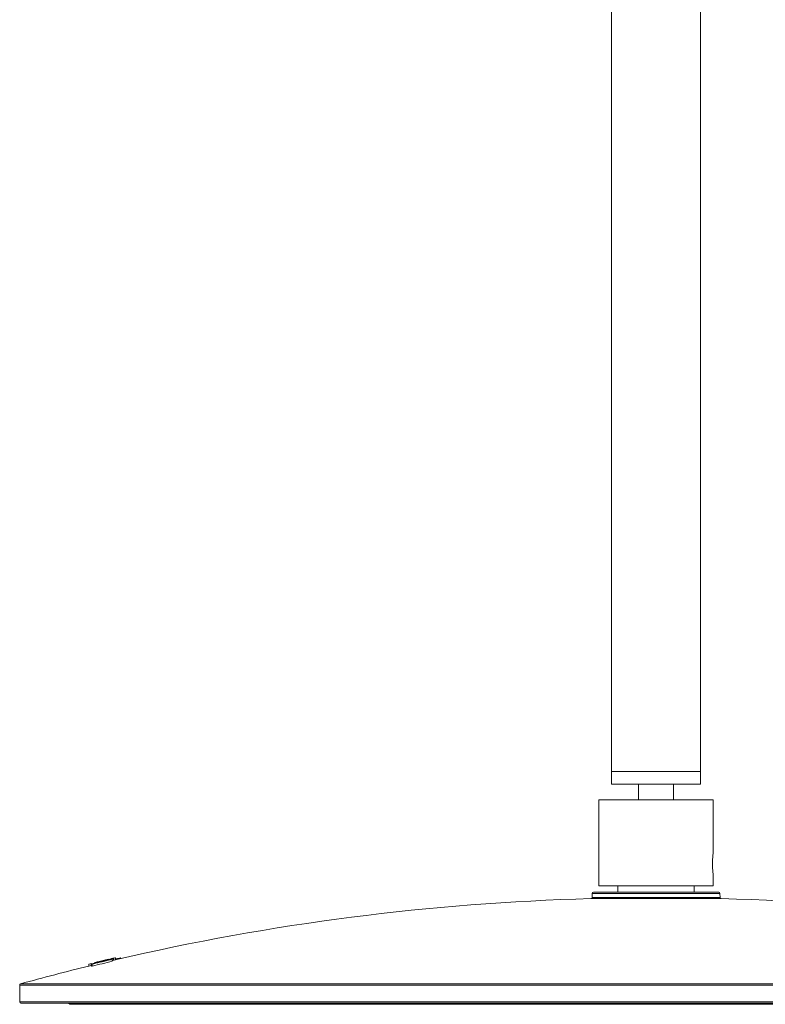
# Model space of a CAD drawing. Header units: millimetres. Extents: x -523 to 333, y -36 to 695.
# Tile 1 of 12: x -523 to -406, y -36 to 119. Entities that reach past the tile are written whole.
import ezdxf

# ---------------------------------------------------------------- set-up
doc = ezdxf.new("R2010")
doc.units = ezdxf.units.MM

msp = doc.modelspace()

# ---------------------------------------------------------------- linework, layer by layer
at = {"color": 7, "linetype": 'Continuous', "lineweight": 15}
for p, q in [((-430.471, 126.666), (-430.471, 0.492)), ((-416.471, 0.492), (-416.471, 126.666)), ((-430.471, 0.492), (-430.471, -1.508)), ((-430.471, 0.492), (-423.471, 0.492)), ((-430.471, 0.492), (-416.471, 0.492)), ((-423.471, 0.492), (-416.471, 0.492)), ((-416.471, -1.508), (-416.471, 0.492)), ((-416.471, -1.508), (-430.471, -1.508)), ((-426.221, -1.508), (-426.221, -4.008)), ((-420.721, -4.008), (-420.721, -1.508)), ((-432.471, -4.008), (-432.471, -17.508)), ((-414.471, -4.008), (-432.471, -4.008)), ((-414.471, -12.258), (-414.471, -4.008)), ((-414.471, -17.508), (-414.471, -15.758)), ((-433.321, -18.508), (-413.988, -18.508)), ((-414.471, -17.508), (-432.471, -17.508)), ((-429.471, -17.508), (-429.471, -18.508)), ((-417.471, -18.508), (-417.471, -17.508)), ((-413.988, -18.508), (-413.62, -18.508)), ((-433.521, -18.706), (-433.526, -19.316)), ((-413.415, -19.316), (-413.42, -18.706)), ((-510.551, -29.394), (-510.719, -29.435)), ((-510.576, -29.327), (-510.576, -29.324)), ((-510.574, -29.381), (-510.574, -29.362)), ((-510.339, -29.301), (-510.339, -29.289)), ((-510.292, -29.332), (-510.292, -29.319)), ((-510.073, -29.323), (-510.073, -29.287)), ((-510.072, -29.28), (-510.072, -29.216)), ((-509.635, -29.128), (-509.838, -29.173)), ((-509.635, -29.134), (-509.792, -29.174)), ((-509.661, -29.11), (-509.661, -29.107)), ((-509.635, -29.134), (-509.635, -29.128)), ((-509.566, -29.202), (-509.566, -29.17)), ((-509.469, -29.065), (-509.469, -29.06)), ((-508.951, -29.056), (-508.951, -28.94)), ((-508.922, -29.366), (-508.922, -29.058)), ((-508.479, -28.829), (-508.742, -28.89)), ((-508.739, -29.199), (-508.739, -28.891)), ((-508.442, -29.128), (-508.442, -28.82)), ((-508.183, -29.068), (-508.183, -28.973)), ((-507.668, -28.837), (-507.955, -28.905)), ((-507.955, -29.015), (-507.955, -28.905)), ((-507.668, -28.949), (-507.668, -28.837)), ((-507.648, -28.841), (-507.647, -28.837)), ((-507.647, -28.944), (-507.647, -28.837)), ((-507.639, -28.942), (-507.639, -28.841)), ((-512.254, -29.732), (-512.6, -29.816)), ((-512.6, -30.125), (-512.6, -29.816)), ((-512.595, -30.125), (-512.595, -29.817)), ((-512.25, -30.041), (-512.25, -29.732)), ((-512.171, -29.808), (-512.171, -30.117)), ((-512.165, -29.811), (-512.167, -29.808)), ((-512.165, -30.12), (-512.167, -30.117)), ((-512.165, -30.12), (-512.165, -29.811)), ((-512.073, -30.125), (-512.073, -29.816)), ((-511.701, -29.676), (-511.701, -29.594)), ((-511.698, -29.675), (-511.698, -29.592)), ((-511.693, -29.673), (-511.693, -29.591)), ((-511.649, -29.662), (-511.649, -29.585)), ((-511.645, -29.661), (-511.645, -29.585)), ((-511.349, -29.508), (-511.635, -29.577)), ((-511.603, -29.587), (-511.603, -29.651)), ((-511.6, -29.65), (-511.6, -29.588)), ((-511.496, -29.548), (-511.496, -29.544)), ((-511.294, -29.513), (-511.298, -29.515)), ((-511.142, -29.506), (-511.141, -29.507)), ((-523.471, -33.106), (-523.471, -35.754)), ((-323.671, -35.954), (-523.271, -35.954)), ((-515.815, -35.954), (-515.596, -36.133)), ((-331.345, -36.133), (-515.596, -36.133))]:
    msp.add_line(p, q, dxfattribs=at)
at = {"color": 8, "linetype": 'Continuous', "lineweight": 15}
for p, q in [((-413.22, -19.514), (-433.721, -19.514)), ((-433.526, -19.316), (-413.79, -19.316)), ((-413.795, -18.706), (-433.521, -18.706)), ((-413.42, -18.706), (-413.795, -18.706)), ((-413.79, -19.316), (-413.415, -19.316)), ((-509.275, -29.133), (-509.275, -29.116)), ((-510.844, -29.509), (-510.844, -29.471)), ((-510.693, -29.472), (-510.693, -29.435)), ((-450.545, -33.106), (-523.471, -33.106)), ((-523.324, -32.913), (-450.505, -32.913)), ((-323.471, -33.106), (-450.545, -33.106)), ((-450.505, -32.913), (-323.617, -32.913)), ((-523.471, -35.754), (-323.471, -35.754))]:
    msp.add_line(p, q, dxfattribs=at)
at = {"color": 7, "linetype": 'Continuous', "lineweight": 15, "flags": 128}
for points in [[(-510.478, -29.334), (-510.46, -29.33), (-510.442, -29.325), (-510.424, -29.321), (-510.406, -29.317), (-510.388, -29.313), (-510.371, -29.308), (-510.353, -29.304), (-510.335, -29.3)], [(-509.529, -29.075), (-509.565, -29.083), (-509.6, -29.091), (-509.635, -29.099), (-509.671, -29.108), (-509.706, -29.116), (-509.741, -29.124), (-509.777, -29.133), (-509.812, -29.141)], [(-508.739, -29.199), (-508.766, -29.205), (-508.792, -29.211), (-508.819, -29.217), (-508.845, -29.223), (-508.872, -29.229), (-508.898, -29.235), (-508.925, -29.242), (-508.951, -29.248)], [(-507.647, -28.837), (-507.65, -28.837), (-507.653, -28.837), (-507.655, -28.837), (-507.658, -28.837), (-507.66, -28.837), (-507.663, -28.837), (-507.665, -28.837), (-507.668, -28.837)], [(-511.381, -29.527), (-511.358, -29.522), (-511.336, -29.517), (-511.313, -29.512), (-511.291, -29.507), (-511.268, -29.501), (-511.246, -29.496), (-511.223, -29.491), (-511.201, -29.486)], [(-510.693, -29.435), (-510.712, -29.44), (-510.731, -29.444), (-510.749, -29.449), (-510.768, -29.453), (-510.787, -29.458), (-510.806, -29.462), (-510.825, -29.467), (-510.844, -29.471)]]:
    msp.add_lwpolyline(points, dxfattribs=at)
at = {"color": 7, "linetype": 'Continuous', "lineweight": 15}
for centre, radius, start, end in [((-433.321, -18.708), 0.2, 90, 179.5), ((-413.62, -18.708), 0.2, 0.5, 90), ((-423.471, -394.374), 375, 91.56633, 103.10219), ((-433.726, -19.315), 0.2, 271.56633, 359.5), ((-413.215, -19.315), 0.2, 180.5, 268.43367), ((-423.471, -394.374), 375, 76.83133, 88.43367), ((-423.006, -392.859), 373.809, 103.28763, 103.78434), ((-423.504, -390.789), 371.379, 103.29726, 103.79725), ((-423.144, -392.399), 373.337, 103.32916, 103.74242), ((-423.499, -394.126), 375.048, 103.24767, 103.59375), ((-423.549, -393.9), 374.815, 103.2476, 103.5939), ((-510.355, -29.872), 0.59, 118.21542, 119.4699), ((-510.509, -31.255), 1.894, 89.36781, 91.95158), ((-509.953, -29.8), 0.643, 126.34019, 127.13006), ((-510.247, -31.188), 1.89, 89.37683, 92.66825), ((-509.466, -29.209), 0.151, 80.53, 82.10295), ((-509.39, -31.972), 2.858, 86.48314, 87.69471), ((-509.122, -31.843), 2.792, 85.90279, 87.79357), ((-474.108, -179.304), 154.349, 102.96579, 103.04665), ((-423.471, -394.374), 375.3, 103.09151, 103.16112), ((-449.595, -262.883), 241.136, 104.06173, 104.1253), ((-423.471, -394.374), 375, 103.7496, 105.44275), ((-512.606, -29.872), 0.0559, 79.36027, 84.30445), ((-512.608, -30.199), 0.075, 79.98947, 83.67524), ((-430.623, -364.878), 344.942, 103.68815, 103.74726), ((-450.161, -284.968), 262.379, 103.68816, 103.76589), ((-512.263, -29.805), 0.0743, 79.96255, 83.67699), ((-512.265, -32.475), 2.666, 85.87633, 87.85704), ((-512.259, -32.666), 2.548, 85.8122, 87.88416), ((-511.992, -32.299), 2.555, 86.43934, 87.79493), ((-511.655, -29.64), 0.0558, 79.19803, 83.46596), ((-523.271, -33.106), 0.2, 105.44275, 180), ((-523.271, -35.754), 0.2, 180, 270)]:
    msp.add_arc(centre, radius, start, end, dxfattribs=at)
for points, knots in [([(-414.471, -15.758), (-414.471, -15.758), (-414.471, -15.756), (-414.483, -15.685), (-414.521, -15.429), (-414.569, -15.03), (-414.609, -14.503), (-414.621, -13.894), (-414.596, -13.304), (-414.55, -12.821), (-414.504, -12.464), (-414.474, -12.281), (-414.472, -12.264), (-414.471, -12.258)], [0, 0, 0, 0, 0.0085765, 0.1019415, 0.1955827, 0.2955707, 0.4043607, 0.5201804, 0.6390318, 0.7432524, 0.8374065, 0.9435039, 1, 1, 1, 1]), ([(-510.576, -29.324), (-510.73, -29.361), (-510.966, -29.417), (-511.287, -29.494), (-511.425, -29.527), (-511.496, -29.544)], [0, 0, 0, 0, 0.4724648, 0.7255348, 1, 1, 1, 1]), ([(-510.292, -29.319), (-510.457, -29.359), (-510.721, -29.422), (-511.063, -29.501), (-511.286, -29.551), (-511.414, -29.578), (-511.436, -29.58), (-511.447, -29.581)], [0, 0, 0, 0, 0.3100154, 0.4943751, 0.6796434, 0.8495379, 1, 1, 1, 1]), ([(-511.447, -29.581), (-511.445, -29.579), (-511.443, -29.575), (-511.296, -29.535), (-511.084, -29.481), (-510.8, -29.411), (-510.582, -29.359), (-510.478, -29.334)], [0, 0, 0, 0, 0.2425607, 0.4079425, 0.5729585, 0.7951639, 1, 1, 1, 1]), ([(-510.586, -29.325), (-510.679, -29.347), (-510.82, -29.381), (-511.007, -29.426), (-511.097, -29.447), (-511.142, -29.458)], [0, 0, 0, 0, 0.49250007, 0.74388024, 1, 1, 1, 1]), ([(-511.139, -29.458), (-511.048, -29.436), (-510.912, -29.404), (-510.721, -29.358), (-510.625, -29.335), (-510.577, -29.324)], [0, 0, 0, 0, 0.4950144, 0.7467952, 1, 1, 1, 1]), ([(-510.929, -29.431), (-510.888, -29.421), (-510.819, -29.405), (-510.735, -29.384), (-510.677, -29.369), (-510.647, -29.361), (-510.647, -29.36), (-510.647, -29.36)], [0, 0, 0, 0, 0.2444814, 0.4136237, 0.5837101, 0.7946333, 1, 1, 1, 1]), ([(-510.341, -29.287), (-510.342, -29.288), (-510.343, -29.29), (-510.434, -29.314), (-510.56, -29.345), (-510.724, -29.386), (-510.843, -29.414), (-510.905, -29.429)], [0, 0, 0, 0, 0.286872, 0.4626825, 0.6391693, 0.8122986, 1, 1, 1, 1]), ([(-510.574, -29.362), (-510.628, -29.374), (-510.71, -29.394), (-510.815, -29.42), (-510.865, -29.432), (-510.89, -29.438)], [0, 0, 0, 0, 0.48585786, 0.73972301, 1, 1, 1, 1]), ([(-510.814, -29.438), (-510.774, -29.428), (-510.702, -29.411), (-510.591, -29.385), (-510.523, -29.369), (-510.488, -29.361)], [0, 0, 0, 0, 0.3798293, 0.6867751, 1, 1, 1, 1]), ([(-510.073, -29.287), (-510.176, -29.311), (-510.332, -29.348), (-510.538, -29.398), (-510.641, -29.423), (-510.693, -29.435)], [0, 0, 0, 0, 0.4991097, 0.7495391, 1, 1, 1, 1]), ([(-510.633, -29.353), (-510.622, -29.349), (-510.606, -29.343), (-510.494, -29.315), (-510.364, -29.283), (-510.222, -29.249), (-510.129, -29.227), (-510.095, -29.219)], [0, 0, 0, 0, 0.3843759, 0.5446663, 0.7068559, 0.8924803, 1, 1, 1, 1]), ([(-510.024, -29.192), (-510.115, -29.213), (-510.251, -29.245), (-510.442, -29.291), (-510.538, -29.314), (-510.586, -29.325)], [0, 0, 0, 0, 0.4957816, 0.7472829, 1, 1, 1, 1]), ([(-510.577, -29.324), (-510.484, -29.301), (-510.343, -29.268), (-510.156, -29.223), (-510.066, -29.202), (-510.021, -29.191)], [0, 0, 0, 0, 0.49146117, 0.74329024, 1, 1, 1, 1]), ([(-509.661, -29.107), (-509.741, -29.125), (-509.932, -29.171), (-510.264, -29.25), (-510.49, -29.304), (-510.576, -29.324)], [0, 0, 0, 0, 0.3022408, 0.7326512, 1, 1, 1, 1]), ([(-510.551, -29.394), (-510.448, -29.37), (-510.292, -29.332), (-510.084, -29.283), (-509.98, -29.258), (-509.928, -29.246)], [0, 0, 0, 0, 0.4984871, 0.7487747, 1, 1, 1, 1]), ([(-510.072, -29.216), (-510.107, -29.224), (-510.166, -29.238), (-510.238, -29.256), (-510.291, -29.269), (-510.326, -29.278), (-510.331, -29.28), (-510.334, -29.281)], [0, 0, 0, 0, 0.20318448, 0.35085965, 0.49790074, 0.72710432, 1, 1, 1, 1]), ([(-509.48, -29.121), (-509.567, -29.143), (-509.712, -29.179), (-509.997, -29.249), (-510.182, -29.293), (-510.292, -29.319)], [0, 0, 0, 0, 0.3738101, 0.6271842, 1, 1, 1, 1]), ([(-510.226, -29.298), (-510.122, -29.273), (-509.954, -29.233), (-509.75, -29.182), (-509.633, -29.152), (-509.572, -29.134), (-509.575, -29.133), (-509.576, -29.132)], [0, 0, 0, 0, 0.2897369, 0.4680623, 0.6474322, 0.8073733, 1, 1, 1, 1]), ([(-510.095, -29.219), (-510.008, -29.198), (-509.859, -29.163), (-509.664, -29.118), (-509.513, -29.084), (-509.424, -29.065), (-509.407, -29.063), (-509.4, -29.062)], [0, 0, 0, 0, 0.2121418, 0.3634903, 0.5491162, 0.8005002, 1, 1, 1, 1]), ([(-509.566, -29.17), (-509.642, -29.187), (-509.758, -29.213), (-509.935, -29.254), (-510.027, -29.276), (-510.073, -29.287)], [0, 0, 0, 0, 0.4815798, 0.7394371, 1, 1, 1, 1]), ([(-509.701, -29.133), (-509.707, -29.134), (-509.718, -29.135), (-509.763, -29.144), (-509.837, -29.161), (-509.912, -29.178), (-509.994, -29.197), (-510.048, -29.21), (-510.072, -29.216)], [0, 0, 0, 0, 0.2451122, 0.5211504, 0.6622226, 0.7821328, 0.9025751, 1, 1, 1, 1]), ([(-509.769, -29.131), (-509.774, -29.132), (-509.782, -29.134), (-509.857, -29.152), (-509.943, -29.172), (-510.004, -29.187), (-510.024, -29.192)], [0, 0, 0, 0, 0.3535922, 0.6109843, 0.8684494, 1, 1, 1, 1]), ([(-510.021, -29.191), (-509.965, -29.178), (-509.87, -29.155), (-509.787, -29.135), (-509.77, -29.131), (-509.769, -29.131), (-509.769, -29.131)], [0, 0, 0, 0, 0.3669269, 0.621826, 0.9488174, 1, 1, 1, 1]), ([(-509.928, -29.246), (-509.856, -29.229), (-509.722, -29.198), (-509.532, -29.155), (-509.427, -29.132), (-509.374, -29.12)], [0, 0, 0, 0, 0.363266, 0.6752929, 1, 1, 1, 1]), ([(-509.838, -29.173), (-509.809, -29.166), (-509.73, -29.145), (-509.699, -29.136), (-509.701, -29.135), (-509.701, -29.134)], [0, 0, 0, 0, 0.3022831, 0.8338262, 1, 1, 1, 1]), ([(-509.576, -29.132), (-509.581, -29.132), (-509.595, -29.133), (-509.665, -29.147), (-509.758, -29.167), (-509.792, -29.174)], [0, 0, 0, 0, 0.25060011, 0.72082595, 1, 1, 1, 1]), ([(-509.469, -29.06), (-509.471, -29.061), (-509.476, -29.062), (-509.539, -29.077), (-509.628, -29.099), (-509.661, -29.107)], [0, 0, 0, 0, 0.2509291, 0.7166012, 1, 1, 1, 1]), ([(-509.635, -29.134), (-509.584, -29.123), (-509.452, -29.093), (-509.306, -29.063), (-509.282, -29.061), (-509.271, -29.06)], [0, 0, 0, 0, 0.25056179, 0.64167317, 1, 1, 1, 1]), ([(-509.4, -29.063), (-509.399, -29.064), (-509.398, -29.064), (-509.431, -29.075), (-509.52, -29.098), (-509.614, -29.122), (-509.635, -29.128)], [0, 0, 0, 0, 0.13427918, 0.423477, 0.86509766, 1, 1, 1, 1]), ([(-509.275, -29.116), (-509.282, -29.116), (-509.3, -29.117), (-509.376, -29.129), (-509.502, -29.157), (-509.566, -29.17)], [0, 0, 0, 0, 0.2507785, 0.6249953, 1, 1, 1, 1]), ([(-509.529, -29.074), (-509.512, -29.07), (-509.473, -29.061), (-509.471, -29.061), (-509.469, -29.06)], [0, 0, 0, 0, 0.448756, 1, 1, 1, 1]), ([(-509.27, -29.062), (-509.27, -29.062), (-509.267, -29.063), (-509.318, -29.079), (-509.432, -29.109), (-509.48, -29.121)], [0, 0, 0, 0, 0.1217674, 0.63479464, 1, 1, 1, 1]), ([(-509.374, -29.12), (-509.322, -29.109), (-509.193, -29.081), (-509.061, -29.056), (-509.03, -29.054), (-509.014, -29.053)], [0, 0, 0, 0, 0.2512482, 0.6209808, 1, 1, 1, 1]), ([(-508.943, -28.937), (-508.979, -28.945), (-509.08, -28.969), (-509.2, -28.997), (-509.279, -29.016)], [0, 0, 0, 0, 0.3472696, 1, 1, 1, 1]), ([(-508.951, -28.94), (-508.921, -28.933), (-508.847, -28.915), (-508.75, -28.892), (-508.745, -28.891), (-508.742, -28.89)], [0, 0, 0, 0, 0.2504099, 0.6185271, 1, 1, 1, 1]), ([(-508.742, -28.89), (-508.744, -28.89), (-508.75, -28.892), (-508.805, -28.905), (-508.898, -28.926), (-508.943, -28.937)], [0, 0, 0, 0, 0.2509212, 0.6306739, 1, 1, 1, 1]), ([(-508.442, -28.82), (-508.444, -28.821), (-508.448, -28.822), (-508.529, -28.841), (-508.664, -28.873), (-508.739, -28.891)], [0, 0, 0, 0, 0.25072722, 0.58566167, 1, 1, 1, 1]), ([(-508.442, -29.128), (-508.444, -29.129), (-508.448, -29.13), (-508.529, -29.149), (-508.664, -29.181), (-508.739, -29.199)], [0, 0, 0, 0, 0.2507264, 0.585649, 1, 1, 1, 1]), ([(-507.938, -28.906), (-507.937, -28.907), (-507.934, -28.907), (-507.949, -28.913), (-508.007, -28.929), (-508.095, -28.951), (-508.162, -28.968), (-508.183, -28.973)], [0, 0, 0, 0, 0.0934293, 0.2603281, 0.4294516, 0.8233535, 1, 1, 1, 1]), ([(-512.169, -29.807), (-512.15, -29.799), (-512.12, -29.787), (-511.992, -29.752), (-511.941, -29.738)], [0, 0, 0, 0, 0.5993417, 1, 1, 1, 1]), ([(-511.941, -29.738), (-511.861, -29.717), (-511.741, -29.685), (-511.542, -29.635), (-511.438, -29.609), (-511.385, -29.596)], [0, 0, 0, 0, 0.4967776, 0.7461156, 1, 1, 1, 1]), ([(-511.711, -29.687), (-511.761, -29.7), (-511.862, -29.728), (-511.903, -29.743), (-511.896, -29.745), (-511.893, -29.746)], [0, 0, 0, 0, 0.3735037, 0.7474373, 1, 1, 1, 1]), ([(-510.844, -29.471), (-510.991, -29.507), (-511.215, -29.561), (-511.522, -29.637), (-511.646, -29.67), (-511.711, -29.687)], [0, 0, 0, 0, 0.4767026, 0.7262678, 1, 1, 1, 1]), ([(-511.496, -29.544), (-511.546, -29.556), (-511.624, -29.575), (-511.681, -29.588), (-511.688, -29.59), (-511.693, -29.591)], [0, 0, 0, 0, 0.4326616, 0.6793155, 1, 1, 1, 1]), ([(-511.693, -29.591), (-511.693, -29.591), (-511.692, -29.591), (-511.652, -29.581), (-511.635, -29.577)], [0, 0, 0, 0, 0.5596367, 1, 1, 1, 1]), ([(-511.6, -29.588), (-511.602, -29.587), (-511.606, -29.586), (-511.543, -29.568), (-511.423, -29.538), (-511.381, -29.527)], [0, 0, 0, 0, 0.2507841, 0.7381281, 1, 1, 1, 1]), ([(-510.905, -29.429), (-510.996, -29.451), (-511.151, -29.488), (-511.34, -29.532), (-511.47, -29.562), (-511.571, -29.584), (-511.59, -29.586), (-511.6, -29.588)], [0, 0, 0, 0, 0.2358716, 0.3974511, 0.5585752, 0.7527175, 1, 1, 1, 1]), ([(-511.142, -29.458), (-511.196, -29.471), (-511.291, -29.494), (-511.368, -29.512), (-511.393, -29.519), (-511.394, -29.519), (-511.394, -29.519)], [0, 0, 0, 0, 0.3501273, 0.6127716, 0.873596, 1, 1, 1, 1]), ([(-511.394, -29.519), (-511.388, -29.517), (-511.377, -29.515), (-511.284, -29.493), (-511.199, -29.472), (-511.148, -29.46), (-511.139, -29.458)], [0, 0, 0, 0, 0.4074396, 0.6731427, 0.938506, 1, 1, 1, 1]), ([(-511.385, -29.596), (-511.275, -29.57), (-511.11, -29.529), (-510.887, -29.475), (-510.775, -29.448), (-510.719, -29.435)], [0, 0, 0, 0, 0.4983358, 0.7491348, 1, 1, 1, 1]), ([(-511.298, -29.515), (-511.288, -29.513), (-511.274, -29.511), (-511.189, -29.492), (-511.107, -29.474), (-511.014, -29.452), (-510.956, -29.438), (-510.929, -29.431)], [0, 0, 0, 0, 0.4090127, 0.5718864, 0.7364105, 0.8796764, 1, 1, 1, 1]), ([(-511.201, -29.486), (-511.221, -29.491), (-511.262, -29.502), (-511.279, -29.507), (-511.287, -29.509)], [0, 0, 0, 0, 0.4997627, 1, 1, 1, 1]), ([(-510.89, -29.438), (-510.936, -29.45), (-511.027, -29.473), (-511.113, -29.496), (-511.132, -29.503), (-511.142, -29.506)], [0, 0, 0, 0, 0.3257359, 0.65236, 1, 1, 1, 1]), ([(-511.141, -29.507), (-511.129, -29.506), (-511.107, -29.503), (-510.994, -29.479), (-510.885, -29.454), (-510.821, -29.439), (-510.814, -29.438)], [0, 0, 0, 0, 0.3606172, 0.6595719, 0.96, 1, 1, 1, 1])]:
    msp.add_open_spline(points, degree=3, knots=knots, dxfattribs=at)

doc.saveas('drawing.dxf')
